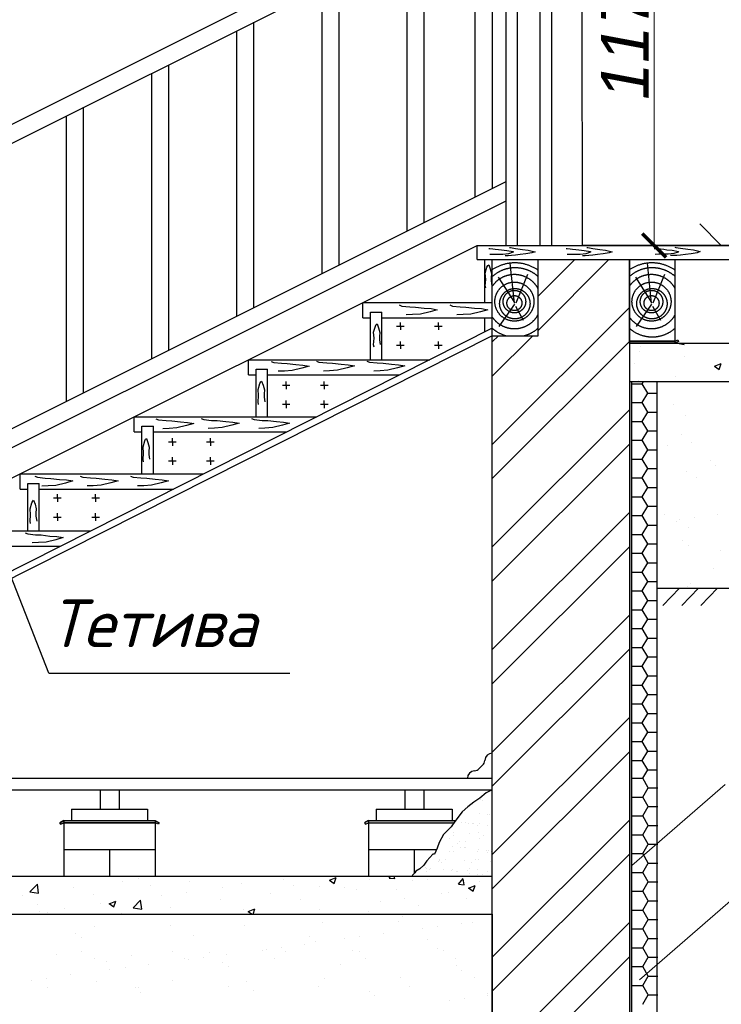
# Model space of a CAD drawing. Header units: millimetres. Extents: x 84778 to 227326, y -44398 to 146312.
# Tile 52 of 67: x 199430 to 203114, y -8789 to -3615. Entities that reach past the tile are written whole.
import ezdxf

# ---------------------------------------------------------------- set-up
doc = ezdxf.new("R2010")
doc.units = ezdxf.units.MM
doc.header["$LTSCALE"] = 10
doc.linetypes.add('DASHED', pattern=[19.05, 12.7, -6.35])
for name, color, linetype, lineweight in [('Основная', 7, 'Continuous', 30), ('основной', 7, 'Continuous', 30), ('Тонкая', 7, 'Continuous', 25)]:
    doc.layers.add(name, color=color, linetype=linetype, lineweight=lineweight)
for name, color, linetype in [('Пунктир', 7, 'DASHED'), ('Размерная', 7, 'Continuous'), ('Штриховка', 7, 'DASHED')]:
    doc.layers.add(name, color=color, linetype=linetype)
doc.styles.add('Isocpeur', font='isocpeui.ttf')
doc.styles.add('STIL 888', font='ARIALI.TTF')

# ---------------------------------------------------------------- blocks, each defined once
blk = doc.blocks.new('_ArchTick')
at = {"color": 0, "linetype": 'ByBlock', "const_width": 0.15}
blk.add_lwpolyline([(-0.5, -0.5), (0.5, 0.5)], dxfattribs=at)

msp = doc.modelspace()

# ---------------------------------------------------------------- hatches: boundary and pattern name
at = {"layer": 'Пунктир', "linetype": 'DASHED', "ltscale": 1000}
h = msp.add_hatch(color=256, dxfattribs=at)
h.paths.add_polyline_path([(201709.7, -7834.9), (201714.3, -7827.7), (201718.1, -7822.9), (201261.5, -7822.9), (201261.5, -7834.9)])
h.paths.add_polyline_path([(201261.5, -7834.9), (201261.5, -7822.9), (201240.3, -7835.2), (201244.8, -7842.9)])
at = {"layer": 'Тонкая', "linetype": 'Continuous', "ltscale": 1000}
h = msp.add_hatch(color=256, dxfattribs=at)
h.paths.add_polyline_path([(202885.2, -5296.6), (202871.6, -5303.4), (202871.6, -5315.4), (202889.6, -5305.4)])
h.paths.add_polyline_path([(202871.6, -5303.4), (202631.6, -5303.4), (202631.6, -5315.4), (202871.6, -5315.4)])
msp.add_hatch(color=256, dxfattribs=at).paths.add_polyline_path([(202643.6, -5515.4), (202631.6, -5515.4), (202631.6, -9401.4), (202643.6, -9401.4)])
at = {"layer": 'Тонкая', "ltscale": 50}
h = msp.add_hatch(color=256, dxfattribs=at)
h.paths.add_polyline_path([(199661.5, -7822.9), (199661.5, -7834.9), (200141.5, -7834.9), (200158.3, -7842.9), (200162.8, -7835.2), (200141.5, -7822.9)])
h.paths.add_polyline_path([(199661.5, -7834.9), (199661.5, -7822.9), (199640.3, -7835.2), (199644.8, -7842.9)])

# ---------------------------------------------------------------- linework, layer by layer
for p, q in [((202384.4, -4801.4), (202379.6, -799.4)), ((203978, -4801.4), (202384.4, -4801.4))]:
    msp.add_line(p, q)
at = {"layer": 'Основная', "ltscale": 50}
for p, q in [((202631.6, -5315.4), (204251.6, -5315.4)), ((202631.6, -5515.4), (204251.6, -5515.4)), ((202777.6, -6601.4), (203968.6, -6601.4)), ((197791.6, -8114.8), (201911.6, -8115.3)), ((197791.6, -8314.8), (201911.6, -8315.3))]:
    msp.add_line(p, q, dxfattribs=at)
at = {"layer": 'основной', "ltscale": 50}
for p, q in [((201831.6, -4801.4), (204251.6, -4801.4)), ((201831.6, -4875.4), (201831.6, -4801.4)), ((201831.6, -4875.4), (204251.6, -4875.4)), ((201911.6, -5275.4), (201911.6, -4875.4)), ((201911.6, -9401.4), (201911.6, -4875.4)), ((202151.6, -5275.4), (202151.6, -4875.4)), ((202631.6, -5315.4), (202631.6, -4875.4)), ((202871.6, -5315.4), (202871.6, -4875.4)), ((201911.6, -5275.4), (202151.6, -5275.4)), ((202777.6, -9401.4), (202777.6, -5515.4))]:
    msp.add_line(p, q, dxfattribs=at)
at = {"layer": 'основной', "linetype": 'Continuous', "ltscale": 1000}
for q in [(202631.6, -9401.4), (202871.6, -4875.4)]:
    msp.add_line((202631.6, -4875.4), q, dxfattribs=at)
at = {"layer": 'основной', "ltscale": 1000}
for p, q in [((198051.6, -7601.4), (201911.6, -7601.4)), ((198051.6, -7661.4), (201911.6, -7661.4))]:
    msp.add_line(p, q, dxfattribs=at)
at = {"layer": 'Размерная', "linetype": 'ByBlock', "lineweight": 0, "ltscale": 1000}
for p, q in [((202761.6, -4801.4), (202761.6, -2461.4)), ((202224.2, -4801.4), (202762.9, -4801.4))]:
    msp.add_line(p, q, dxfattribs=at)
at = {"layer": 'Размерная', "linetype": 'ByBlock', "lineweight": 20}
msp.add_line((203001.2, -4688.3), (203114.3, -4801.4), dxfattribs=at)
at = {"layer": 'Тонкая', "lineweight": -2}
for p, q in [((201983.5, -4801.4), (201983.5, -2541.4)), ((202043.5, -4801.4), (202043.5, -2541.4)), ((202163.5, -4801.4), (202163.5, -2541.4)), ((202223.5, -4801.4), (202223.5, -2541.4)), ((201822.4, -4546.4), (201822.4, -3046.4)), ((201911.8, -4501.6), (201911.8, -3001.6)), ((201554, -4680.5), (201554, -3180.5)), ((201464.6, -4725.2), (201464.6, -3225.2)), ((201106.8, -4904.1), (201106.8, -3404.1)), ((201017.4, -4948.8), (201017.4, -3448.8)), ((200570.2, -5172.5), (200570.2, -3672.5)), ((200659.6, -5127.7), (200659.6, -3627.7)), ((200212.4, -5351.3), (200212.4, -3851.3)), ((200123, -5396.1), (200123, -3896.1)), ((199765.2, -5574.9), (199765.2, -4074.9)), ((199675.7, -5619.7), (199675.7, -4119.7)), ((201860, -7533), (201843.1, -7549.9))]:
    msp.add_line(p, q, dxfattribs=at)
at = {"layer": 'Тонкая', "ltscale": 50}
for p, q in [((196786.3, -5464.4), (201983.5, -2865.8)), ((196786.3, -5564.4), (201983.5, -2965.8)), ((196786.3, -7064.4), (201983.5, -4465.8)), ((196786.3, -7164.4), (201983.5, -4565.8)), ((196231.6, -7601.4), (201831.6, -4801.4)), ((201871.6, -5101.4), (201871.6, -4875.4)), ((201231.6, -5181.4), (201231.6, -5101.4)), ((201231.6, -5101.4), (201911.6, -5101.4)), ((201271.6, -5151.4), (201331.6, -5151.4)), ((201271.6, -5401.4), (201271.6, -5151.4)), ((201331.6, -5401.4), (201331.6, -5151.4)), ((201231.6, -5181.4), (201271.6, -5181.4)), ((201331.6, -5181.4), (201911.6, -5181.4)), ((201408.6, -5225.2), (201448.6, -5225.2)), ((201428.6, -5225.2), (201428.6, -5205.2)), ((201428.6, -5225.2), (201428.6, -5245.2)), ((201608.6, -5225.2), (201648.6, -5225.2)), ((201628.6, -5225.2), (201628.6, -5205.2)), ((201628.6, -5225.2), (201628.6, -5245.2)), ((201871.6, -5255.6), (201871.6, -5181.4)), ((201911.6, -5235.4), (196773.1, -7831.6)), ((201911.6, -5275.4), (196852.3, -7831.6)), ((201408.6, -5325.2), (201448.6, -5325.2)), ((201428.6, -5325.2), (201428.6, -5305.2)), ((201428.6, -5325.2), (201428.6, -5345.2)), ((201608.6, -5325.2), (201648.6, -5325.2)), ((201628.6, -5325.2), (201628.6, -5305.2)), ((201628.6, -5325.2), (201628.6, -5345.2)), ((202631.6, -5303.4), (202871.6, -5303.4)), ((200631.6, -5481.4), (200631.6, -5401.4)), ((200631.6, -5401.4), (201583, -5401.4)), ((200631.6, -5481.4), (200671.6, -5481.4)), ((200671.6, -5451.4), (200731.6, -5451.4)), ((200671.6, -5701.4), (200671.6, -5451.4)), ((200731.6, -5701.4), (200731.6, -5451.4)), ((200731.6, -5481.4), (201424.7, -5481.4)), ((200809.1, -5535.9), (200849.1, -5535.9)), ((200829.1, -5535.9), (200829.1, -5515.9)), ((200829.1, -5535.9), (200829.1, -5555.9)), ((201009.1, -5535.9), (201049.1, -5535.9)), ((201029.1, -5535.9), (201029.1, -5515.9)), ((201029.1, -5535.9), (201029.1, -5555.9)), ((202643.6, -9401.4), (202643.6, -5515.4)), ((200809.1, -5635.9), (200849.1, -5635.9)), ((200829.1, -5635.9), (200829.1, -5615.9)), ((200829.1, -5635.9), (200829.1, -5655.9)), ((201009.1, -5635.9), (201049.1, -5635.9)), ((201029.1, -5635.9), (201029.1, -5615.9)), ((201029.1, -5635.9), (201029.1, -5655.9)), ((200031.6, -5781.4), (200031.6, -5701.4)), ((200031.6, -5701.4), (200989.2, -5701.4)), ((200031.6, -5781.4), (200071.6, -5781.4)), ((200071.6, -5751.4), (200131.6, -5751.4)), ((200071.6, -6001.4), (200071.6, -5751.4)), ((200131.6, -6001.4), (200131.6, -5751.4)), ((200131.6, -5781.4), (200830.9, -5781.4)), ((200211.4, -5833.8), (200251.4, -5833.8)), ((200231.4, -5833.8), (200231.4, -5813.8)), ((200231.4, -5833.8), (200231.4, -5853.8)), ((200411.4, -5833.8), (200451.4, -5833.8)), ((200431.4, -5833.8), (200431.4, -5813.8)), ((200431.4, -5833.8), (200431.4, -5853.8)), ((200211.4, -5933.8), (200251.4, -5933.8)), ((200231.4, -5933.8), (200231.4, -5913.8)), ((200231.4, -5933.8), (200231.4, -5953.8)), ((200411.4, -5933.8), (200451.4, -5933.8)), ((200431.4, -5933.8), (200431.4, -5913.8)), ((200431.4, -5933.8), (200431.4, -5953.8)), ((199431.6, -6081.4), (199431.6, -6001.4)), ((199431.6, -6001.4), (200395.5, -6001.4)), ((199471.6, -6051.4), (199531.6, -6051.4)), ((199471.6, -6301.4), (199471.6, -6051.4)), ((199531.6, -6301.4), (199531.6, -6051.4)), ((199431.6, -6081.4), (199471.6, -6081.4)), ((199531.6, -6081.4), (200237.1, -6081.4)), ((199607.9, -6128.3), (199647.9, -6128.3)), ((199627.9, -6128.3), (199627.9, -6108.3)), ((199627.9, -6128.3), (199627.9, -6148.3)), ((199807.9, -6128.3), (199847.9, -6128.3)), ((199827.9, -6128.3), (199827.9, -6108.3)), ((199827.9, -6128.3), (199827.9, -6148.3)), ((199627.9, -6228.3), (199627.9, -6208.3)), ((199827.9, -6228.3), (199827.9, -6208.3)), ((199607.9, -6228.3), (199647.9, -6228.3)), ((199627.9, -6228.3), (199627.9, -6248.3)), ((199807.9, -6228.3), (199847.9, -6228.3)), ((199827.9, -6228.3), (199827.9, -6248.3)), ((198831.6, -6301.4), (199801.7, -6301.4)), ((198931.6, -6381.4), (199643.4, -6381.4)), ((199851.5, -7662.9), (199851.5, -7762.9)), ((199951.5, -7662.9), (199951.5, -7762.9)), ((201451.5, -7662.9), (201451.5, -7762.9)), ((201551.5, -7662.9), (201551.5, -7762.9)), ((199701.5, -7762.9), (199701.5, -7822.9)), ((199701.5, -7762.9), (200101.5, -7762.9)), ((200101.5, -7762.9), (200101.5, -7822.9)), ((201301.5, -7762.9), (201301.5, -7822.9)), ((201301.5, -7762.9), (201701.5, -7762.9)), ((201701.5, -7762.9), (201701.5, -7822.9)), ((199661.5, -7822.9), (199640.3, -7835.2)), ((199640.3, -7835.2), (199661.5, -7822.9)), ((199640.3, -7835.2), (199644.8, -7842.9)), ((199644.8, -7842.9), (199640.3, -7835.2)), ((199644.8, -7842.9), (199661.5, -7834.9)), ((199661.5, -7834.9), (199644.8, -7842.9)), ((199661.5, -7822.9), (200141.5, -7822.9)), ((199661.5, -7822.9), (200141.5, -7822.9)), ((199661.5, -7822.9), (199661.5, -8114.9)), ((200141.5, -7834.9), (199661.5, -7834.9)), ((199661.5, -7834.9), (200141.5, -7834.9)), ((200141.5, -7822.9), (200162.8, -7835.2)), ((200141.5, -7822.9), (200162.8, -7835.2)), ((200141.5, -7822.9), (200141.5, -8114.9)), ((200158.3, -7842.9), (200141.5, -7834.9)), ((200158.3, -7842.9), (200141.5, -7834.9)), ((200162.8, -7835.2), (200158.3, -7842.9)), ((200162.8, -7835.2), (200158.3, -7842.9)), ((201261.5, -7822.9), (201240.3, -7835.2)), ((201240.3, -7835.2), (201244.8, -7842.9)), ((201244.8, -7842.9), (201261.5, -7834.9)), ((201261.5, -7822.9), (201261.5, -8114.9)), ((201261.5, -7822.9), (201718.1, -7822.9)), ((201261.5, -7834.9), (201709.7, -7834.9)), ((199661.5, -7974.9), (200141.5, -7974.9)), ((199901.5, -7974.9), (199901.5, -8114.9)), ((201261.5, -7974.9), (201618.6, -7974.9)), ((201501.5, -7974.9), (201501.5, -8101.4))]:
    msp.add_line(p, q, dxfattribs=at)
at = {"layer": 'Тонкая', "ltscale": 1000}
for p, q in [((202151.6, -5068.1), (202344.2, -4875.4)), ((202151.6, -5247.7), (202523.9, -4875.4)), ((201911.6, -5846.9), (202631.6, -5126.9)), ((201911.6, -5308.1), (201944.2, -5275.4)), ((201911.6, -5487.7), (202123.9, -5275.4)), ((201911.6, -6026.5), (202631.6, -5306.5)), ((201911.6, -6385.7), (202631.6, -5665.7)), ((201911.6, -6565.3), (202631.6, -5845.3)), ((201911.6, -6924.5), (202631.6, -6204.5)), ((201911.6, -7104.1), (202631.6, -6384.1)), ((201911.6, -7463.3), (202631.6, -6743.3)), ((201911.6, -7642.9), (202631.6, -6922.9)), ((201911.6, -8002.2), (202631.6, -7282.2)), ((201911.6, -8181.8), (202631.6, -7461.8)), ((201911.6, -8541), (202631.6, -7821)), ((201911.6, -8720.6), (202631.6, -8000.6)), ((201911.6, -9079.8), (202631.6, -8359.8)), ((201911.6, -9259.4), (202631.6, -8539.4))]:
    msp.add_line(p, q, dxfattribs=at)
at = {"layer": 'Тонкая', "linetype": 'Continuous', "ltscale": 1000}
for p, q in [((202631.1, -5315.4), (202871.6, -5315.4)), ((202871.6, -5303.4), (202631.6, -5303.4)), ((202631.6, -5315.4), (202631.6, -5303.4)), ((202631.6, -5303.4), (202871.6, -5303.4)), ((202631.6, -5303.4), (202871.6, -5303.4)), ((202631.6, -5315.4), (202631.6, -5303.4)), ((202871.6, -5315.4), (202631.6, -5315.4)), ((202871.6, -5315.4), (202631.6, -5315.4)), ((202871.6, -5303.4), (202885.2, -5296.6)), ((202871.6, -5315.4), (202871.6, -5303.4)), ((202889.6, -5305.4), (202871.6, -5315.4)), ((202885.2, -5296.6), (202889.6, -5305.4)), ((201846.7, -7706.1), (201814.9, -7727.2)), ((201879, -7678.2), (201846.7, -7706.1)), ((201911.6, -7661.4), (201879, -7678.2)), ((201783.1, -7751), (201754, -7777.5)), ((201814.9, -7727.2), (201783.1, -7751)), ((201754, -7777.5), (201714.3, -7827.7)), ((201754, -7777.5), (201754, -7777.5)), ((201695.7, -7856.8), (201655.7, -7897.1)), ((201714.3, -7827.7), (201695.7, -7856.8)), ((201695.7, -7856.8), (201695.7, -7856.8)), ((201655.7, -7897.1), (201631.9, -7939.4)), ((201655.7, -7897.1), (201655.7, -7897.1)), ((201621.3, -7968.5), (201608.1, -8000.3)), ((201631.9, -7939.4), (201621.3, -7968.5)), ((201621.3, -7968.5), (201621.3, -7968.5)), ((201600.1, -8000.3), (201568.3, -8034.7)), ((201608.1, -8000.3), (201600.1, -8000.3)), ((201608.1, -8000.3), (201608.1, -8000.3)), ((201552.5, -8058.5), (201531.3, -8077)), ((201563, -8042.6), (201552.5, -8058.5)), ((201568.3, -8034.7), (201563, -8042.6)), ((201504.8, -8098.1), (201490, -8113.1)), ((201510.1, -8090.2), (201504.8, -8098.1)), ((201531.3, -8077), (201510.1, -8090.2)), ((197791.6, -8314.8), (201911.6, -8315.3)), ((199453.6, -8317.7), (199453.6, -8317.7)), ((199928.1, -8316.8), (199928.1, -8316.8)), ((200402.7, -8316), (200402.7, -8316)), ((201440, -8325.5), (201440, -8325.5)), ((201911.6, -8315.3), (201911.6, -9401.4)), ((199821, -8378.1), (199821, -8378.1)), ((200219.9, -8373), (200219.9, -8373)), ((200609.7, -8374.9), (200609.7, -8374.9)), ((201021.3, -8360.1), (201021.3, -8360.1)), ((201420.3, -8355), (201420.3, -8355)), ((201624, -8381), (201624, -8381)), ((201747.9, -8364.7), (201747.9, -8364.7)), ((201810.1, -8356.9), (201810.1, -8356.9)), ((199725.2, -8414.8), (199725.2, -8414.8)), ((200344, -8428.2), (200344, -8428.2)), ((200953.8, -8433.5), (200953.8, -8433.5)), ((201337.7, -8418.7), (201337.7, -8418.7)), ((201544.7, -8391.5), (201544.7, -8391.5)), ((199753.3, -8440.5), (199753.3, -8440.5)), ((200927.4, -8472.8), (200927.4, -8472.8)), ((200981.9, -8459.2), (200981.9, -8459.2)), ((201134.4, -8445.5), (201134.4, -8445.5)), ((201213.8, -8435.1), (201213.8, -8435.1)), ((201572.6, -8446.9), (201572.6, -8446.9)), ((199624.5, -8528.9), (199624.5, -8528.9)), ((199755.6, -8510.1), (199755.6, -8510.1)), ((200014.3, -8530.8), (200014.3, -8530.8)), ((200230.2, -8509.2), (200230.2, -8509.2)), ((200426, -8515.9), (200426, -8515.9)), ((200517.2, -8526.8), (200517.2, -8526.8)), ((200704.8, -8508.4), (200704.8, -8508.4)), ((200724.2, -8499.5), (200724.2, -8499.5)), ((200803.5, -8489.1), (200803.5, -8489.1)), ((200824.9, -8510.8), (200824.9, -8510.8)), ((201179.4, -8507.5), (201179.4, -8507.5)), ((201214.7, -8512.7), (201214.7, -8512.7)), ((201626.3, -8497.9), (201626.3, -8497.9)), ((201654, -8506.7), (201654, -8506.7)), ((199819.9, -8551), (199819.9, -8551)), ((199885.8, -8562), (199885.8, -8562)), ((200107, -8580.8), (200107, -8580.8)), ((200294.5, -8550.2), (200294.5, -8550.2)), ((200314, -8553.5), (200314, -8553.5)), ((200393.3, -8543.1), (200393.3, -8543.1)), ((200495.7, -8567.2), (200495.7, -8567.2)), ((200769.1, -8549.3), (200769.1, -8549.3)), ((201114.5, -8580.7), (201114.5, -8580.7)), ((201243.7, -8548.5), (201243.7, -8548.5)), ((201718.3, -8547.6), (201718.3, -8547.6)), ((201724.3, -8585.9), (201724.3, -8585.9)), ((199696.8, -8634.8), (199696.8, -8634.8)), ((199903.8, -8607.5), (199903.8, -8607.5)), ((199983.1, -8597.1), (199983.1, -8597.1)), ((200523.8, -8593), (200523.8, -8593)), ((201752.4, -8611.7), (201752.4, -8611.7)), ((199493.5, -8661.5), (199493.5, -8661.5)), ((199572.9, -8651.1), (199572.9, -8651.1)), ((199830.6, -8671.8), (199830.6, -8671.8)), ((200229.5, -8666.7), (200229.5, -8666.7)), ((200619.3, -8668.6), (200619.3, -8668.6)), ((201030.9, -8653.7), (201030.9, -8653.7)), ((201429.9, -8648.6), (201429.9, -8648.6)), ((201819.7, -8650.5), (201819.7, -8650.5)), ((199576.6, -8699.3), (199576.6, -8699.3)), ((200037.5, -8701), (200037.5, -8701)), ((200051.2, -8698.4), (200051.2, -8698.4)), ((200065.6, -8726.7), (200065.6, -8726.7)), ((200525.8, -8697.6), (200525.8, -8697.6)), ((200656.3, -8714.5), (200656.3, -8714.5)), ((201000.4, -8696.7), (201000.4, -8696.7)), ((201266.2, -8719.7), (201266.2, -8719.7)), ((201475, -8695.9), (201475, -8695.9)), ((201885, -8733.2), (201885, -8733.2)), ((201888.4, -8740.8), (201888.4, -8740.8)), ((201294.3, -8745.4), (201294.3, -8745.4)), ((201685.2, -8767.6), (201685.2, -8767.6)), ((201764.5, -8757.1), (201764.5, -8757.1))]:
    msp.add_line(p, q, dxfattribs=at)
at = {"layer": 'Тонкая'}
msp.add_line((199582, -7049.3), (200848.9, -7049.3), dxfattribs=at)
at = {"layer": 'Тонкая', "linetype": 'Continuous', "lineweight": 0, "ltscale": 1000}
for p, q in [((202643.6, -8060), (203134.4, -7634.8)), ((202684.2, -8660.3), (203175.1, -8235.1))]:
    msp.add_line(p, q, dxfattribs=at)
at = {"layer": 'Тонкая', "linetype": 'DASHED', "ltscale": 1000}
for p, q in [((199781.3, -8119.1), (199781.3, -8119.1)), ((200943.7, -8117.8), (200943.7, -8117.8)), ((201056.3, -8137.3), (201091.9, -8123.6)), ((201081.2, -8154), (201091.5, -8123.3)), ((201301.2, -8119.6), (201301.2, -8119.6)), ((201370.3, -8126.1), (201379.4, -8115.3)), ((201399.6, -8129.7), (201397, -8115.3)), ((199482.9, -8198.6), (199522.5, -8157.4)), ((199528.1, -8205.6), (199522.5, -8157.3)), ((199971.6, -8142.2), (199971.6, -8142.2)), ((200052.4, -8130.6), (200052.4, -8130.6)), ((200115.2, -8162.8), (200115.2, -8162.8)), ((200323.6, -8142), (200323.6, -8142)), ((200594.8, -8153.5), (200594.8, -8153.5)), ((200816.6, -8134.6), (200816.6, -8134.6)), ((200866, -8165), (200866, -8165)), ((201003.3, -8172.4), (201003.3, -8172.4)), ((201055.9, -8137.1), (201081.2, -8154.1)), ((201267.1, -8134.3), (201267.1, -8134.3)), ((201369.8, -8126), (201400.1, -8128.6)), ((201494.3, -8137.1), (201494.3, -8137.1)), ((201572.4, -8131.1), (201572.4, -8131.1)), ((201734.1, -8157.9), (201764.5, -8160.5)), ((201734.7, -8157.9), (201759.2, -8128.7)), ((201764, -8161.5), (201758.1, -8129.7)), ((201786.4, -8178), (201821.9, -8164.3)), ((201811.2, -8194.7), (201821.5, -8164)), ((201843.6, -8142.5), (201843.6, -8142.5)), ((199446.9, -8216), (199446.9, -8216)), ((199482.9, -8198.8), (199528.1, -8205.8)), ((199710.8, -8177.9), (199710.8, -8177.9)), ((199819, -8213.6), (199819, -8213.6)), ((200176.2, -8218.9), (200176.2, -8218.9)), ((200303.3, -8202.1), (200303.3, -8202.1)), ((200495.7, -8176.8), (200495.7, -8176.8)), ((200746.7, -8204.9), (200746.7, -8204.9)), ((201137.2, -8176.4), (201137.2, -8176.4)), ((201198, -8188), (201198, -8188)), ((201408.3, -8187.9), (201408.3, -8187.9)), ((201642.9, -8208.6), (201642.9, -8208.6)), ((201679.5, -8199.3), (201679.5, -8199.3)), ((201786, -8177.8), (201811.3, -8194.8)), ((199522.7, -8264.5), (199522.7, -8264.5)), ((199855.3, -8261.1), (199855.3, -8261.1)), ((199899.1, -8260.2), (199924.3, -8277.3)), ((199899.4, -8260.4), (199935, -8246.8)), ((199924.3, -8277.2), (199934.6, -8246.5)), ((200025.1, -8282.7), (200064.6, -8241.5)), ((200070.3, -8289.6), (200064.6, -8241.4)), ((200222, -8278.8), (200222, -8278.8)), ((200485.8, -8240.7), (200485.8, -8240.7)), ((200901.8, -8238.8), (200901.8, -8238.8)), ((201323.3, -8250.6), (201323.3, -8250.6)), ((201450.5, -8233.9), (201450.5, -8233.9)), ((201521.8, -8267.6), (201521.8, -8267.6)), ((201778.4, -8235.1), (201778.4, -8235.1)), ((199535.8, -8303.2), (199535.8, -8303.2)), ((199573.1, -8309.1), (199573.1, -8309.1)), ((199662.9, -8286.4), (199662.9, -8286.4)), ((199965.4, -8311.3), (199965.4, -8311.3)), ((200025, -8282.9), (200070.2, -8289.9)), ((200605.5, -8289.7), (200605.5, -8289.7)), ((200629.1, -8300.9), (200650.2, -8315.1)), ((200629.5, -8301.1), (200665, -8287.5)), ((200655.2, -8315.1), (200664.6, -8287.2)), ((201002.5, -8292.9), (201002.5, -8292.9)), ((201260.9, -8303.4), (201260.9, -8303.4))]:
    msp.add_line(p, q, dxfattribs=at)
at = {"layer": 'Тонкая', "color": 7, "linetype": 'Continuous', "lineweight": 0, "ltscale": 1000}
for p, q in [((201911.6, -8315.3), (197791.6, -8314.8)), ((201911.6, -9401.4), (201911.6, -8315.3))]:
    msp.add_line(p, q, dxfattribs=at)
at = {"layer": 'Тонкая', "ltscale": 1000}
msp.add_lwpolyline([(199582, -7049.3), (199256.7, -6220.1)], dxfattribs=at)
at = {"layer": 'Тонкая', "lineweight": -2}
for centre, start, end in [((201911.6, -7509.4), 90, 176.6268), ((201814.8, -7521.6), 274.2965, 315), ((201831.7, -7504.7), 315, 356.6268), ((201820.8, -7601.4), 94.2965, 180)]:
    msp.add_arc(centre, 40, start, end, dxfattribs=at)
at = {"layer": 'Штриховка', "linetype": 'Continuous', "ltscale": 1000}
for p, q in [((202001.8, -4811.5), (202007.2, -4811.9)), ((202007.2, -4811.9), (202032.8, -4816.4)), ((202407.7, -4811.5), (202413.1, -4811.9)), ((202413.1, -4811.9), (202438.7, -4816.4)), ((202869.7, -4810.6), (202875.1, -4811)), ((202875.1, -4811), (202900.6, -4815.5)), ((201893.8, -4817.8), (201898.7, -4817.3)), ((201898.7, -4817.3), (201914.4, -4818.3)), ((201918.8, -4847.8), (201899.2, -4848.8)), ((201914.4, -4818.3), (201927.2, -4819.8)), ((201940.9, -4848.3), (201918.8, -4847.8)), ((201927.2, -4819.8), (201943.9, -4822.3)), ((201967.4, -4847.8), (201940.9, -4848.3)), ((201943.9, -4822.3), (201960.6, -4824.2)), ((201960.6, -4824.2), (201987.6, -4826.7)), ((201997.4, -4844.3), (201967.4, -4847.8)), ((201994, -4855.6), (201978.7, -4855.6)), ((201987.6, -4826.7), (202021, -4833.5)), ((202012.6, -4854.6), (201994, -4855.6)), ((202020.5, -4837), (201997.4, -4844.3)), ((202032.8, -4852.7), (202012.6, -4854.6)), ((202021, -4833.5), (202020.5, -4837)), ((202032.8, -4816.4), (202070.6, -4821.8)), ((202057.8, -4849.2), (202032.8, -4852.7)), ((202088.3, -4845.8), (202057.8, -4849.2)), ((202070.6, -4821.8), (202099.6, -4825.2)), ((202119.7, -4840.4), (202088.3, -4845.8)), ((202099.6, -4825.2), (202128.1, -4832.1)), ((202135.9, -4834.5), (202119.7, -4840.4)), ((202128.1, -4832.1), (202135.9, -4834.5)), ((202299.7, -4817.8), (202304.6, -4817.3)), ((202304.6, -4817.3), (202320.3, -4818.3)), ((202324.7, -4847.8), (202305.1, -4848.8)), ((202320.3, -4818.3), (202333.1, -4819.8)), ((202346.8, -4848.3), (202324.7, -4847.8)), ((202333.1, -4819.8), (202349.8, -4822.3)), ((202373.4, -4847.8), (202346.8, -4848.3)), ((202349.8, -4822.3), (202366.5, -4824.2)), ((202366.5, -4824.2), (202393.5, -4826.7)), ((202403.3, -4844.3), (202373.4, -4847.8)), ((202399.9, -4855.6), (202384.7, -4855.6)), ((202393.5, -4826.7), (202426.9, -4833.5)), ((202418.5, -4854.6), (202399.9, -4855.6)), ((202426.4, -4837), (202403.3, -4844.3)), ((202438.7, -4852.7), (202418.5, -4854.6)), ((202426.9, -4833.5), (202426.4, -4837)), ((202438.7, -4816.4), (202476.5, -4821.8)), ((202463.7, -4849.2), (202438.7, -4852.7)), ((202494.2, -4845.8), (202463.7, -4849.2)), ((202476.5, -4821.8), (202505.5, -4825.2)), ((202525.6, -4840.4), (202494.2, -4845.8)), ((202505.5, -4825.2), (202534, -4832.1)), ((202541.8, -4834.5), (202525.6, -4840.4)), ((202534, -4832.1), (202541.8, -4834.5)), ((202761.6, -4816.9), (202766.5, -4816.4)), ((202766.5, -4816.4), (202782.3, -4817.4)), ((202786.7, -4846.9), (202767, -4847.8)), ((202782.3, -4817.4), (202795, -4818.9)), ((202808.8, -4847.4), (202786.7, -4846.9)), ((202795, -4818.9), (202811.7, -4821.3)), ((202835.3, -4846.9), (202808.8, -4847.4)), ((202811.7, -4821.3), (202828.4, -4823.3)), ((202828.4, -4823.3), (202855.4, -4825.8)), ((202865.3, -4843.4), (202835.3, -4846.9)), ((202861.8, -4854.7), (202846.6, -4854.7)), ((202855.4, -4825.8), (202888.8, -4832.6)), ((202880.5, -4853.7), (202861.8, -4854.7)), ((202888.3, -4836.1), (202865.3, -4843.4)), ((202900.6, -4851.8), (202880.5, -4853.7)), ((202888.8, -4832.6), (202888.3, -4836.1)), ((202900.6, -4815.5), (202938.4, -4820.9)), ((202925.7, -4848.3), (202900.6, -4851.8)), ((202956.1, -4844.9), (202925.7, -4848.3)), ((202938.4, -4820.9), (202967.4, -4824.3)), ((202987.6, -4839.5), (202956.1, -4844.9)), ((202967.4, -4824.3), (202995.9, -4831.2)), ((203003.8, -4833.6), (202987.6, -4839.5)), ((202995.9, -4831.2), (203003.8, -4833.6)), ((201874.9, -4947.1), (201883.7, -4915.8)), ((201883.7, -4915.8), (201888.6, -4907)), ((201888.6, -4907), (201892.5, -4903.1)), ((201892.5, -4903.1), (201900.3, -4923.6)), ((201876.9, -4979.3), (201874.9, -4947.1)), ((201900.3, -4923.6), (201907.2, -4948)), ((201907.2, -4948), (201905.2, -4970.5)), ((201874.9, -5013.5), (201876.9, -4979.3)), ((201876.9, -5025.2), (201874.9, -5013.5)), ((201905.2, -4970.5), (201905.2, -4987.1)), ((201905.2, -4987.1), (201909.1, -5012.5)), ((201423.1, -5114), (201436.7, -5119.4)), ((201436.7, -5119.4), (201477.8, -5123.5)), ((201688.3, -5114), (201702, -5119.4)), ((201702, -5119.4), (201743, -5123.5)), ((201492.8, -5164.5), (201460, -5165.9)), ((201477.8, -5123.5), (201507.8, -5124.9)), ((201533.8, -5161.8), (201492.8, -5164.5)), ((201507.8, -5124.9), (201552.9, -5130.4)), ((201584.4, -5149.5), (201533.8, -5161.8)), ((201552.9, -5130.4), (201589.9, -5133.1)), ((201622.7, -5138.6), (201584.4, -5149.5)), ((201589.9, -5133.1), (201622.7, -5138.6)), ((201758, -5164.5), (201725.2, -5165.9)), ((201743, -5123.5), (201773, -5124.9)), ((201799, -5161.8), (201758, -5164.5)), ((201773, -5124.9), (201818.2, -5130.4)), ((201849.6, -5149.5), (201799, -5161.8)), ((201818.2, -5130.4), (201855.1, -5133.1)), ((201887.9, -5138.6), (201849.6, -5149.5)), ((201855.1, -5133.1), (201887.9, -5138.6)), ((201288.5, -5256.9), (201297.3, -5225.7)), ((201297.3, -5225.7), (201302.2, -5216.9)), ((201302.2, -5216.9), (201306.1, -5213)), ((201306.1, -5213), (201314, -5233.5)), ((201290.5, -5289.1), (201288.5, -5256.9)), ((201314, -5233.5), (201320.8, -5257.9)), ((201320.8, -5257.9), (201318.8, -5280.4)), ((201288.5, -5323.3), (201290.5, -5289.1)), ((201290.5, -5335), (201288.5, -5323.3)), ((201318.8, -5280.4), (201318.8, -5297)), ((201318.8, -5297), (201322.8, -5322.3)), ((202687.5, -5329.5), (202687.5, -5329.5)), ((202884.1, -5315.4), (202919.1, -5320.8)), ((202919.1, -5320.5), (202918.5, -5315.4)), ((202685.3, -5360.6), (202685.3, -5360.6)), ((200749.7, -5410.6), (200763.4, -5416)), ((200763.4, -5416), (200804.4, -5420.1)), ((200804.4, -5420.1), (200834.5, -5421.5)), ((200834.5, -5421.5), (200879.6, -5426.9)), ((200879.6, -5426.9), (200916.5, -5429.7)), ((200916.5, -5429.7), (200949.3, -5435.1)), ((200987.6, -5409.2), (201001.3, -5414.7)), ((201001.3, -5414.7), (201042.3, -5418.7)), ((201042.3, -5418.7), (201072.3, -5420.1)), ((201072.3, -5420.1), (201117.5, -5425.6)), ((201117.5, -5425.6), (201154.4, -5428.3)), ((201154.4, -5428.3), (201187.2, -5433.8)), ((201252.8, -5409.2), (201266.5, -5414.7)), ((201266.5, -5414.7), (201307.5, -5418.7)), ((201307.5, -5418.7), (201337.6, -5420.1)), ((201337.6, -5420.1), (201382.7, -5425.6)), ((201382.7, -5425.6), (201419.6, -5428.3)), ((201419.6, -5428.3), (201452.4, -5433.8)), ((202658.5, -5423), (202658.5, -5423)), ((202922.3, -5384.9), (202922.3, -5384.9)), ((203078.4, -5435.5), (203114, -5421.8)), ((203103.3, -5452.3), (203113.6, -5421.6)), ((200819.4, -5461.1), (200786.6, -5462.5)), ((200860.4, -5458.4), (200819.4, -5461.1)), ((200911, -5446.1), (200860.4, -5458.4)), ((200949.3, -5435.1), (200911, -5446.1)), ((201057.3, -5459.7), (201024.5, -5461.1)), ((201098.3, -5457), (201057.3, -5459.7)), ((201148.9, -5444.7), (201098.3, -5457)), ((201187.2, -5433.8), (201148.9, -5444.7)), ((201322.5, -5459.7), (201289.7, -5461.1)), ((201363.5, -5457), (201322.5, -5459.7)), ((201414.1, -5444.7), (201363.5, -5457)), ((201452.4, -5433.8), (201414.1, -5444.7)), ((203078.1, -5435.3), (203103.3, -5452.3)), ((200682.5, -5558.2), (200691.3, -5526.9)), ((200691.3, -5526.9), (200696.2, -5518.1)), ((200696.2, -5518.1), (200700.1, -5514.2)), ((200700.1, -5514.2), (200708, -5534.7)), ((200708, -5534.7), (200714.8, -5559.1)), ((202681, -5513.1), (202681, -5513.1)), ((202873.4, -5487.8), (202873.4, -5487.8)), ((200684.5, -5590.4), (200682.5, -5558.2)), ((200714.8, -5559.1), (200712.8, -5581.6)), ((200712.8, -5581.6), (200712.8, -5598.2)), ((200682.5, -5624.6), (200684.5, -5590.4)), ((200684.5, -5636.3), (200682.5, -5624.6)), ((200712.8, -5598.2), (200716.8, -5623.6)), ((202863.3, -5638.5), (202863.3, -5638.5)), ((200144.6, -5712.1), (200158.3, -5717.6)), ((200158.3, -5717.6), (200199.3, -5721.7)), ((200199.3, -5721.7), (200229.3, -5723)), ((200229.3, -5723), (200274.5, -5728.5)), ((200274.5, -5728.5), (200311.4, -5731.2)), ((200344.2, -5736.7), (200305.9, -5747.6)), ((200311.4, -5731.2), (200344.2, -5736.7)), ((200382.5, -5710.7), (200396.1, -5716.2)), ((200396.1, -5716.2), (200437.1, -5720.3)), ((200437.1, -5720.3), (200467.2, -5721.7)), ((200467.2, -5721.7), (200512.3, -5727.1)), ((200512.3, -5727.1), (200549.2, -5729.9)), ((200582.1, -5735.3), (200543.8, -5746.2)), ((200549.2, -5729.9), (200582.1, -5735.3)), ((200647.7, -5710.7), (200661.3, -5716.2)), ((200661.3, -5716.2), (200702.4, -5720.3)), ((200702.4, -5720.3), (200732.4, -5721.7)), ((200732.4, -5721.7), (200777.5, -5727.1)), ((200777.5, -5727.1), (200814.5, -5729.9)), ((200847.3, -5735.3), (200809, -5746.2)), ((200814.5, -5729.9), (200847.3, -5735.3)), ((202924.1, -5696), (202924.1, -5696)), ((200214.3, -5762.6), (200181.5, -5764)), ((200255.3, -5759.9), (200214.3, -5762.6)), ((200305.9, -5747.6), (200255.3, -5759.9)), ((200452.2, -5761.3), (200419.4, -5762.6)), ((200493.2, -5758.5), (200452.2, -5761.3)), ((200543.8, -5746.2), (200493.2, -5758.5)), ((200717.4, -5761.3), (200684.6, -5762.6)), ((200758.4, -5758.5), (200717.4, -5761.3)), ((200809, -5746.2), (200758.4, -5758.5)), ((202905.4, -5793.3), (202905.4, -5793.3)), ((200077.4, -5859.7), (200086.2, -5828.5)), ((200086.2, -5828.5), (200091.1, -5819.7)), ((200091.1, -5819.7), (200095, -5815.8)), ((200095, -5815.8), (200102.8, -5836.3)), ((200102.8, -5836.3), (200109.7, -5860.7)), ((202955.9, -5838.2), (202955.9, -5838.2)), ((200079.4, -5891.9), (200077.4, -5859.7)), ((200077.4, -5926.1), (200079.4, -5891.9)), ((200109.7, -5860.7), (200107.7, -5883.1)), ((200107.7, -5883.1), (200107.7, -5899.7)), ((202832, -5854.5), (202832, -5854.5)), ((200079.4, -5937.8), (200077.4, -5926.1)), ((200107.7, -5899.7), (200111.6, -5925.1)), ((203057.1, -5932.3), (203057.1, -5932.3)), ((202933.7, -5989.6), (202933.7, -5989.6)), ((203085.1, -5958), (203085.1, -5958)), ((199508.7, -6014.3), (199522.4, -6019.7)), ((199522.4, -6019.7), (199563.4, -6023.8)), ((199563.4, -6023.8), (199593.5, -6025.2)), ((199593.5, -6025.2), (199638.6, -6030.7)), ((199670, -6049.8), (199619.5, -6062.1)), ((199638.6, -6030.7), (199675.5, -6033.4)), ((199708.3, -6038.9), (199670, -6049.8)), ((199675.5, -6033.4), (199708.3, -6038.9)), ((199746.6, -6012.9), (199760.3, -6018.4)), ((199760.3, -6018.4), (199801.3, -6022.5)), ((199801.3, -6022.5), (199831.4, -6023.8)), ((199831.4, -6023.8), (199876.5, -6029.3)), ((199907.9, -6048.4), (199857.3, -6060.7)), ((199876.5, -6029.3), (199913.4, -6032)), ((199946.2, -6037.5), (199907.9, -6048.4)), ((199913.4, -6032), (199946.2, -6037.5)), ((200011.8, -6012.9), (200025.5, -6018.4)), ((200025.5, -6018.4), (200066.5, -6022.5)), ((200066.5, -6022.5), (200096.6, -6023.8)), ((200096.6, -6023.8), (200141.7, -6029.3)), ((200173.1, -6048.4), (200122.5, -6060.7)), ((200141.7, -6029.3), (200178.6, -6032)), ((200211.4, -6037.5), (200173.1, -6048.4)), ((200178.6, -6032), (200211.4, -6037.5)), ((202986.4, -6020.2), (202986.4, -6020.2)), ((199578.4, -6064.8), (199545.6, -6066.2)), ((199619.5, -6062.1), (199578.4, -6064.8)), ((199816.3, -6063.5), (199783.5, -6064.8)), ((199857.3, -6060.7), (199816.3, -6063.5)), ((200081.5, -6063.5), (200048.7, -6064.8)), ((200122.5, -6060.7), (200081.5, -6063.5)), ((199484.5, -6184.5), (199493.3, -6153.2)), ((199493.3, -6153.2), (199498.2, -6144.4)), ((199498.2, -6144.4), (199502.1, -6140.5)), ((199502.1, -6140.5), (199510, -6161)), ((199486.5, -6216.7), (199484.5, -6184.5)), ((199510, -6161), (199516.8, -6185.4)), ((199516.8, -6185.4), (199514.8, -6207.9)), ((199514.8, -6207.9), (199514.8, -6224.5)), ((199484.5, -6250.9), (199486.5, -6216.7)), ((199486.5, -6262.6), (199484.5, -6250.9)), ((199514.8, -6224.5), (199518.8, -6249.9)), ((202813.9, -6213.5), (202813.9, -6213.5)), ((202878.1, -6254.4), (202878.1, -6254.4)), ((202893.2, -6241), (202893.2, -6241)), ((202972.6, -6230.6), (202972.6, -6230.6)), ((203096.5, -6214.3), (203096.5, -6214.3)), ((199458.4, -6311.8), (199472, -6317.3)), ((202943.3, -6283.3), (202943.3, -6283.3)), ((199472, -6317.3), (199513.1, -6321.4)), ((199528.1, -6362.4), (199495.3, -6363.7)), ((199513.1, -6321.4), (199543.1, -6322.7)), ((199569.1, -6359.6), (199528.1, -6362.4)), ((199543.1, -6322.7), (199588.2, -6328.2)), ((199619.7, -6347.3), (199569.1, -6359.6)), ((199588.2, -6328.2), (199625.2, -6330.9)), ((199658, -6336.4), (199619.7, -6347.3)), ((199625.2, -6330.9), (199658, -6336.4)), ((202911.3, -6352.3), (202911.3, -6352.3)), ((202939.4, -6378), (202939.4, -6378)), ((203109.5, -6401.8), (203109.5, -6401.8)), ((203072, -6499.5), (203072, -6499.5)), ((202937, -6595.1), (202937, -6595.1)), ((202952.9, -6576.9), (202952.9, -6576.9)), ((201849.2, -7711.5), (201849.2, -7711.5)), ((201862.1, -7715.5), (201862.1, -7715.5)), ((201841.7, -7788.1), (201841.7, -7788.1)), ((201885.3, -7789.5), (201885.3, -7789.5)), ((201895.4, -7794.3), (201895.4, -7794.3)), ((201906.8, -7775.9), (201906.8, -7775.9)), ((201747.5, -7831.9), (201747.5, -7831.9)), ((201773, -7835.7), (201773, -7835.7)), ((201788.8, -7837.4), (201788.8, -7837.4)), ((201808.2, -7838.7), (201808.2, -7838.7)), ((201815.3, -7840.9), (201815.3, -7840.9)), ((201835.5, -7849.2), (201835.5, -7849.2)), ((201844.8, -7840.7), (201844.8, -7840.7)), ((201884.3, -7849.9), (201884.3, -7849.9)), ((201910.2, -7840.7), (201910.2, -7840.7)), ((201686.1, -7916.5), (201686.1, -7916.5)), ((201707.5, -7902.8), (201707.5, -7902.8)), ((201708.5, -7886.6), (201708.5, -7886.6)), ((201791.3, -7889.7), (201791.3, -7889.7)), ((201838.5, -7886), (201838.5, -7886)), ((201844.3, -7916.7), (201844.3, -7916.7)), ((201865.7, -7903.1), (201865.7, -7903.1)), ((201700.7, -7957.3), (201700.7, -7957.3)), ((201731.4, -7944.7), (201731.4, -7944.7)), ((201740.7, -7936.1), (201740.7, -7936.1)), ((201742, -7962.7), (201742, -7962.7)), ((201767.2, -7965.9), (201767.2, -7965.9)), ((201768.4, -7966.2), (201768.4, -7966.2)), ((201769.8, -7933.6), (201769.8, -7933.6)), ((201907, -7938.5), (201907, -7938.5)), ((201687.2, -7985.2), (201687.2, -7985.2)), ((201705.3, -7984.5), (201705.3, -7984.5)), ((201835.3, -7983.9), (201835.3, -7983.9)), ((201837.4, -7975.3), (201837.4, -7975.3)), ((201878.7, -7980.7), (201878.7, -7980.7)), ((201884.1, -7989.2), (201884.1, -7989.2)), ((201893.4, -7980.7), (201893.4, -7980.7)), ((201905.2, -7984.2), (201905.2, -7984.2)), ((201558.4, -8070.1), (201558.4, -8070.1)), ((201627.2, -8040.1), (201627.2, -8040.1)), ((201633.6, -8029.8), (201633.6, -8029.8)), ((201636.6, -8031.5), (201636.6, -8031.5)), ((201645.1, -8043.7), (201645.1, -8043.7)), ((201666.5, -8030), (201666.5, -8030)), ((201766.6, -8031.5), (201766.6, -8031.5)), ((201803.3, -8043.9), (201803.3, -8043.9)), ((201824.7, -8030.3), (201824.7, -8030.3)), ((201839.9, -8029.7), (201839.9, -8029.7)), ((201903.8, -8036.4), (201903.8, -8036.4)), ((201564.9, -8077.4), (201564.9, -8077.4)), ((201568, -8092.8), (201568, -8092.8)), ((201583, -8080.6), (201583, -8080.6)), ((201584.9, -8073.6), (201584.9, -8073.6)), ((201653.9, -8082.7), (201653.9, -8082.7)), ((201695.2, -8088.1), (201695.2, -8088.1)), ((201702.1, -8082.4), (201702.1, -8082.4)), ((201721.6, -8091.6), (201721.6, -8091.6)), ((201726.2, -8093.1), (201726.2, -8093.1)), ((201780, -8084.7), (201780, -8084.7)), ((201789.3, -8076.1), (201789.3, -8076.1)), ((201790.6, -8100.7), (201790.6, -8100.7)), ((201831.9, -8106.1), (201831.9, -8106.1)), ((201832.1, -8081.7), (201832.1, -8081.7)), ((201858.3, -8109.6), (201858.3, -8109.6)), ((201884.4, -8093.4), (201884.4, -8093.4))]:
    msp.add_line(p, q, dxfattribs=at)
at = {"layer": 'Штриховка', "ltscale": 50}
for p, q in [((202027.7, -5104.1), (202005.9, -4894.2)), ((202747.7, -5104.1), (202725.9, -4894.2)), ((202029.3, -5101.5), (201944.8, -4967.4)), ((202036.6, -5103), (202097.3, -4952.4)), ((202749.3, -5101.5), (202664.8, -4967.4)), ((202756.6, -5103), (202817.3, -4952.4)), ((202027.7, -5109.7), (201946.5, -5227.3)), ((202032.6, -5119.7), (202074.1, -5194.2)), ((202747.7, -5109.7), (202666.5, -5227.3)), ((202752.6, -5119.7), (202794.1, -5194.2))]:
    msp.add_line(p, q, dxfattribs=at)
at = {"layer": 'Штриховка'}
for p, q in [((202643.8, -5528), (202699, -5528)), ((202699, -5528), (202706.3, -5515.4)), ((202727.6, -5577.5), (202699, -5528)), ((202699, -5626.9), (202727.6, -5577.4)), ((202727.6, -5577.5), (202777.6, -5577.5)), ((202643.8, -5626.9), (202699, -5626.9)), ((202727.6, -5676.4), (202699, -5626.9)), ((202699, -5725.9), (202727.6, -5676.4)), ((202727.6, -5676.4), (202777.6, -5676.4)), ((202643.8, -5725.9), (202699, -5725.9)), ((202727.6, -5775.4), (202699, -5725.9)), ((202699, -5824.9), (202727.6, -5775.4)), ((202727.6, -5775.4), (202777.6, -5775.4)), ((202643.8, -5824.9), (202699, -5824.9)), ((202727.6, -5874.4), (202699, -5824.9)), ((202699, -5923.9), (202727.6, -5874.4)), ((202727.6, -5874.4), (202777.6, -5874.4)), ((202643.8, -5923.9), (202699, -5923.9)), ((202727.6, -5973.4), (202699, -5923.9)), ((202699, -6022.9), (202727.6, -5973.4)), ((202727.6, -5973.4), (202777.6, -5973.4)), ((202643.8, -6022.9), (202699, -6022.9)), ((202727.6, -6072.4), (202699, -6022.9)), ((202699, -6121.9), (202727.6, -6072.4)), ((202727.6, -6072.4), (202777.6, -6072.4)), ((202643.8, -6121.9), (202699, -6121.9)), ((202727.6, -6171.4), (202699, -6121.9)), ((202699, -6220.9), (202727.6, -6171.4)), ((202727.6, -6171.4), (202777.6, -6171.4)), ((202643.8, -6220.9), (202699, -6220.9)), ((202727.6, -6270.4), (202699, -6220.9)), ((202699, -6319.8), (202727.6, -6270.4)), ((202727.6, -6270.4), (202777.6, -6270.4)), ((202643.8, -6319.9), (202699, -6319.9)), ((202727.6, -6369.3), (202699, -6319.9)), ((202699, -6418.8), (202727.6, -6369.3)), ((202727.6, -6369.3), (202777.6, -6369.3)), ((202643.8, -6418.8), (202699, -6418.8)), ((202727.6, -6468.3), (202699, -6418.8)), ((202699, -6517.8), (202727.6, -6468.3)), ((202643.8, -6517.8), (202699, -6517.8)), ((202727.6, -6567.3), (202699, -6517.8)), ((202727.6, -6468.3), (202777.6, -6468.3)), ((202699, -6616.8), (202727.6, -6567.3)), ((202727.6, -6567.3), (202777.6, -6567.3)), ((202643.8, -6616.8), (202699, -6616.8)), ((202727.6, -6666.3), (202699, -6616.8)), ((202894.9, -6601.4), (202801.9, -6699.1)), ((202994.9, -6601.4), (202901.9, -6699.1)), ((203094.9, -6601.4), (203001.9, -6699.1)), ((202699, -6715.8), (202727.6, -6666.3)), ((202727.6, -6666.3), (202777.6, -6666.3)), ((202643.8, -6715.8), (202699, -6715.8)), ((202727.6, -6765.3), (202699, -6715.8)), ((202699, -6814.8), (202727.6, -6765.3)), ((202727.6, -6765.3), (202777.6, -6765.3)), ((202643.8, -6814.8), (202699, -6814.8)), ((202727.6, -6864.3), (202699, -6814.8)), ((202699, -6913.8), (202727.6, -6864.3)), ((202727.6, -6864.3), (202777.6, -6864.3)), ((202643.8, -6913.8), (202699, -6913.8)), ((202727.6, -6963.3), (202699, -6913.8)), ((202699, -7012.8), (202727.6, -6963.3)), ((202727.6, -6963.3), (202777.6, -6963.3)), ((202643.8, -7012.8), (202699, -7012.8)), ((202727.6, -7062.3), (202699, -7012.8)), ((202699, -7111.7), (202727.6, -7062.3)), ((202727.6, -7062.3), (202777.6, -7062.3)), ((202643.8, -7111.7), (202699, -7111.7)), ((202727.6, -7161.2), (202699, -7111.7)), ((202699, -7210.7), (202727.6, -7161.2)), ((202727.6, -7161.2), (202777.6, -7161.2)), ((202643.8, -7210.7), (202699, -7210.7)), ((202727.6, -7260.2), (202699, -7210.7)), ((202699, -7309.7), (202727.6, -7260.2)), ((202727.6, -7260.2), (202777.6, -7260.2)), ((202643.8, -7309.7), (202699, -7309.7)), ((202727.6, -7359.2), (202699, -7309.7)), ((202699, -7408.7), (202727.6, -7359.2)), ((202727.6, -7359.2), (202777.6, -7359.2)), ((202643.8, -7408.7), (202699, -7408.7)), ((202727.6, -7458.2), (202699, -7408.7)), ((202699, -7507.7), (202727.6, -7458.2)), ((202727.6, -7458.2), (202777.6, -7458.2)), ((202643.8, -7507.7), (202699, -7507.7)), ((202727.6, -7557.2), (202699, -7507.7)), ((202646.9, -7601.4), (202702.1, -7601.4)), ((202702.1, -7601.4), (202727.6, -7557.2)), ((202730.6, -7650.9), (202702.1, -7601.4)), ((202727.6, -7557.2), (202777.6, -7557.2)), ((202702.1, -7700.4), (202730.6, -7650.9)), ((202730.7, -7650.9), (202780.6, -7650.9)), ((202646.9, -7700.4), (202702.1, -7700.4)), ((202730.6, -7749.9), (202702.1, -7700.4)), ((202702.1, -7799.4), (202730.6, -7749.9)), ((202730.7, -7749.9), (202780.6, -7749.9)), ((202646.9, -7799.4), (202702.1, -7799.4)), ((202730.6, -7848.9), (202702.1, -7799.4)), ((202702.1, -7898.3), (202730.6, -7848.9)), ((202730.7, -7848.9), (202780.6, -7848.9)), ((202646.9, -7898.3), (202702.1, -7898.3)), ((202730.6, -7947.8), (202702.1, -7898.3)), ((202702.1, -7997.3), (202730.6, -7947.8)), ((202730.7, -7947.8), (202780.6, -7947.8)), ((202646.9, -7997.3), (202702.1, -7997.3)), ((202730.6, -8046.8), (202702.1, -7997.3)), ((202702.1, -8096.3), (202730.6, -8046.8)), ((202730.7, -8046.8), (202780.6, -8046.8)), ((202646.9, -8096.3), (202702.1, -8096.3)), ((202730.6, -8145.8), (202702.1, -8096.3)), ((202702.1, -8195.3), (202730.6, -8145.8)), ((202730.7, -8145.8), (202780.6, -8145.8)), ((202646.9, -8195.3), (202702.1, -8195.3)), ((202730.6, -8244.8), (202702.1, -8195.3)), ((202702.1, -8294.3), (202730.6, -8244.8)), ((202730.7, -8244.8), (202780.6, -8244.8)), ((202646.9, -8294.3), (202702.1, -8294.3)), ((202730.6, -8343.8), (202702.1, -8294.3)), ((202702.1, -8393.3), (202730.6, -8343.8)), ((202730.7, -8343.8), (202780.6, -8343.8)), ((202646.9, -8393.3), (202702.1, -8393.3)), ((202730.6, -8442.8), (202702.1, -8393.3)), ((202702.1, -8492.3), (202730.6, -8442.8)), ((202730.7, -8442.8), (202780.6, -8442.8)), ((202646.9, -8492.3), (202702.1, -8492.3)), ((202730.6, -8541.8), (202702.1, -8492.3)), ((202702.1, -8591.3), (202730.6, -8541.8)), ((202730.7, -8541.8), (202780.6, -8541.8)), ((202646.9, -8591.3), (202702.1, -8591.3)), ((202730.6, -8640.7), (202702.1, -8591.3)), ((202702.1, -8690.2), (202730.6, -8640.7)), ((202730.7, -8640.7), (202780.6, -8640.7)), ((202646.9, -8690.2), (202702.1, -8690.2)), ((202730.6, -8739.7), (202702.1, -8690.2)), ((202702.1, -8789.2), (202730.6, -8739.7)), ((202730.7, -8739.7), (202780.6, -8739.7))]:
    msp.add_line(p, q, dxfattribs=at)
at = {"layer": 'Штриховка', "ltscale": 50}
for centre, radius in [((202027.7, -5096.2), 102.6), ((202747.7, -5096.2), 102.6), ((202029.9, -5107.1), 79.7), ((202027.7, -5096.2), 59.2), ((202027.7, -5104.1), 39.4), ((202749.9, -5107.1), 79.7), ((202747.7, -5096.2), 59.2), ((202747.7, -5104.1), 39.4)]:
    msp.add_circle(centre, radius, dxfattribs=at)
for centre, radius, start, end in [((202029.9, -5107.1), 214.3, 55.4196, 123.5271), ((202749.9, -5107.1), 214.3, 55.4196, 123.5271), ((202031.7, -5100.1), 181.5, 72.9118, 131.4496), ((202027.7, -5096.2), 142, 29.309, 144.8886), ((202031.7, -5100.1), 181.5, 48.6488, 72.9118), ((202751.7, -5100.1), 181.5, 72.9118, 131.4496), ((202747.7, -5096.2), 142, 29.309, 144.8886), ((202751.7, -5100.1), 181.5, 48.6488, 72.9118), ((202027.7, -5096.2), 142, 215.1114, 330.691), ((202747.7, -5096.2), 142, 215.1114, 330.691), ((202031.7, -5100.1), 181.5, 228.5504, 237.2167), ((202031.7, -5100.1), 181.5, 237.2167, 255.0005), ((202031.7, -5100.1), 181.5, 284.9995, 311.3512), ((202751.7, -5100.1), 181.5, 228.5504, 237.2167), ((202751.7, -5100.1), 181.5, 237.2167, 255.0005), ((202751.7, -5100.1), 181.5, 255.0005, 311.3512)]:
    msp.add_arc(centre, radius, start, end, dxfattribs=at)

# ---------------------------------------------------------------- block references
at = {"layer": 'Размерная', "linetype": 'ByBlock', "lineweight": 0, "ltscale": 1000, "xscale": 125, "yscale": 125, "zscale": 125, "rotation": 270}
msp.add_blockref('_ArchTick', (202761.6, -4801.4), dxfattribs=at)

# ---------------------------------------------------------------- texts
at = {"layer": 'Размерная', "linetype": 'ByBlock', "lineweight": 0, "ltscale": 1000, "insert": (202609, -3646.9), "char_height": 250, "attachment_point": 5, "rotation": 90, "style": 'STIL 888'}
msp.add_mtext('1170', dxfattribs=at)
at = {"layer": 'Тонкая', "style": 'Isocpeur'}
msp.add_text('Тетива', height=250, dxfattribs=at).set_placement((199584.4, -6912.1))

doc.saveas('drawing.dxf')
